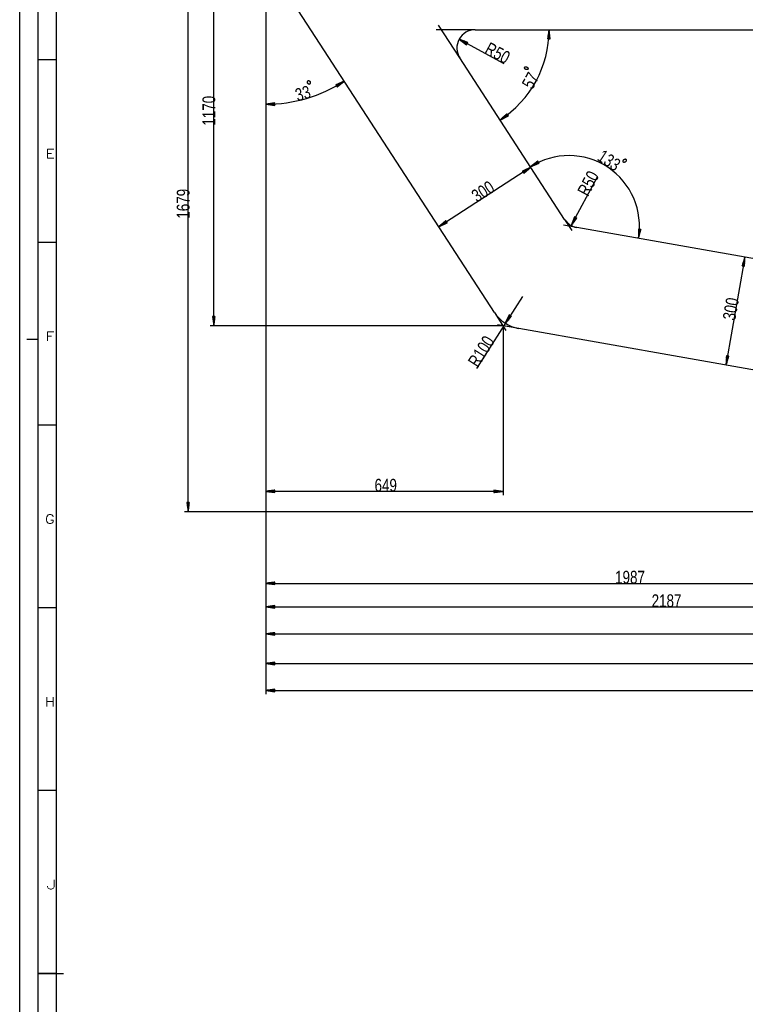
# Model space of a CAD drawing. Header units: millimetres. Extents: x -6 to 1189, y -6 to 841.
# Tile 10 of 23: x 0 to 199, y 412 to 681. Entities that reach past the tile are written whole.
import ezdxf

# ---------------------------------------------------------------- set-up
doc = ezdxf.new("R2010")
doc.units = ezdxf.units.MM
doc.layers.add('201', color=7, linetype='Continuous')
doc.styles.add('SEACAD_Arial', font='arial.ttf', dxfattribs={"width": 0.75})
doc.styles.add('SEACAD_simplex_shx', font='simplex.shx', dxfattribs={"width": 1.025})

msp = doc.modelspace()

# ---------------------------------------------------------------- linework, layer by layer
at = {"layer": '201', "color": 7, "linetype": 'Continuous'}
for p, q in [((0, 0), (0, 841)), ((5, 836), (5, 5)), ((10, 831), (10, 10)), ((46.09, 546.82), (46.09, 714.72)), ((53.12, 597.72), (53.12, 714.72)), ((67.36, 698.61), (67.36, 551.4)), ((67.36, 698.61), (67.36, 657.31)), ((67.36, 698.61), (67.36, 496.91)), ((67.36, 698.61), (67.36, 526.23)), ((67.36, 698.61), (67.36, 519.79)), ((67.36, 698.61), (67.36, 504.3)), ((67.36, 698.61), (67.36, 512.4)), ((129.94, 601.36), (67.85, 696.98)), ((120.49, 671), (114.65, 679.98)), ((124.68, 678.72), (113.97, 678.72)), ((124.68, 678.72), (266.06, 678.72)), ((144.92, 678.72), (144.54, 676.23)), ((144.57, 676.23), (144.57, 676.41)), ((144.57, 676.23), (144.57, 676.41)), ((144.62, 676.23), (144.63, 676.8)), ((144.67, 676.23), (144.69, 677.18)), ((144.72, 676.22), (144.75, 677.57)), ((144.77, 676.22), (144.81, 677.95)), ((144.82, 676.22), (144.87, 678.34)), ((144.87, 676.22), (144.92, 678.72)), ((144.87, 676.22), (144.92, 678.72)), ((145.2, 676.21), (144.92, 678.72)), ((144.92, 676.22), (144.97, 678.33)), ((144.97, 676.22), (145.01, 677.95)), ((145.02, 676.22), (145.05, 677.56)), ((145.07, 676.22), (145.09, 677.17)), ((145.13, 676.22), (145.14, 676.79)), ((145.18, 676.21), (145.18, 676.4)), ((145.18, 676.21), (145.18, 676.4)), ((120.28, 676.1), (132.56, 669.45)), ((120.28, 676.1), (122.33, 674.62)), ((122.64, 675.2), (120.28, 676.1)), ((122.46, 674.87), (120.6, 675.87)), ((122.51, 674.96), (120.65, 675.96)), ((122.43, 674.82), (120.91, 675.65)), ((122.53, 675), (121.01, 675.82)), ((122.41, 674.78), (121.23, 675.42)), ((122.55, 675.05), (121.37, 675.68)), ((122.39, 674.73), (121.54, 675.19)), ((122.58, 675.09), (121.74, 675.55)), ((122.36, 674.69), (121.86, 674.96)), ((122.6, 675.13), (122.1, 675.41)), ((122.34, 674.64), (122.17, 674.73)), ((122.34, 674.64), (122.17, 674.73)), ((122.33, 674.62), (122.64, 675.2)), ((122.63, 675.18), (122.46, 675.27)), ((122.63, 675.18), (122.46, 675.27)), ((144.54, 676.23), (145.2, 676.21)), ((149.18, 626.82), (120.49, 671)), ((10, 670.5), (5, 670.5)), ((88.83, 664.67), (86.54, 663.62)), ((86.54, 663.62), (86.88, 663.06)), ((86.55, 663.6), (86.7, 663.69)), ((86.55, 663.6), (86.7, 663.69)), ((86.58, 663.55), (87.06, 663.86)), ((86.6, 663.51), (87.41, 664.02)), ((86.63, 663.47), (87.77, 664.18)), ((86.66, 663.42), (88.12, 664.34)), ((86.68, 663.38), (88.47, 664.5)), ((86.74, 663.29), (88.53, 664.42)), ((86.76, 663.25), (88.23, 664.17)), ((86.79, 663.21), (87.93, 663.92)), ((86.82, 663.17), (87.63, 663.67)), ((86.84, 663.12), (87.33, 663.43)), ((86.87, 663.08), (87.03, 663.18)), ((86.87, 663.08), (87.03, 663.18)), ((86.88, 663.06), (88.83, 664.67)), ((69.86, 658.68), (67.36, 658.31)), ((69.86, 658.35), (67.36, 658.31)), ((69.86, 658.35), (67.36, 658.31)), ((67.36, 658.31), (69.87, 658.02)), ((69.86, 658.4), (67.75, 658.36)), ((69.86, 658.3), (67.75, 658.26)), ((69.86, 658.45), (68.13, 658.42)), ((69.86, 658.25), (68.14, 658.22)), ((69.86, 658.5), (68.52, 658.48)), ((69.86, 658.19), (68.52, 658.17)), ((69.86, 658.55), (68.9, 658.53)), ((69.86, 658.14), (68.91, 658.13)), ((69.86, 658.6), (69.29, 658.59)), ((69.87, 658.09), (69.3, 658.08)), ((69.86, 658.65), (69.67, 658.65)), ((69.86, 658.65), (69.67, 658.65)), ((69.87, 658.04), (69.68, 658.04)), ((69.87, 658.04), (69.68, 658.04)), ((69.87, 658.02), (69.86, 658.68)), ((133.39, 655.7), (131.51, 654.02)), ((133.58, 655.43), (131.51, 654.02)), ((133.58, 655.43), (131.51, 654.02)), ((131.51, 654.02), (133.77, 655.15)), ((133.55, 655.47), (131.8, 654.28)), ((133.61, 655.38), (131.86, 654.19)), ((133.52, 655.51), (132.09, 654.54)), ((133.64, 655.34), (132.21, 654.37)), ((133.49, 655.55), (132.38, 654.8)), ((133.67, 655.3), (132.56, 654.54)), ((133.47, 655.59), (132.67, 655.06)), ((133.69, 655.26), (132.9, 654.72)), ((133.44, 655.64), (132.97, 655.31)), ((133.72, 655.22), (133.25, 654.89)), ((133.41, 655.68), (133.26, 655.57)), ((133.41, 655.68), (133.26, 655.57)), ((133.77, 655.15), (133.39, 655.7)), ((133.75, 655.17), (133.6, 655.07)), ((133.75, 655.17), (133.6, 655.07)), ((141.82, 642.75), (139.85, 641.17)), ((141.99, 642.47), (139.85, 641.17)), ((141.99, 642.47), (139.85, 641.17)), ((139.85, 641.17), (142.16, 642.19)), ((141.97, 642.51), (140.16, 641.42)), ((142.02, 642.42), (140.21, 641.33)), ((141.94, 642.55), (140.46, 641.66)), ((142.05, 642.38), (140.57, 641.49)), ((141.91, 642.6), (140.77, 641.9)), ((142.07, 642.34), (140.92, 641.64)), ((141.89, 642.64), (141.07, 642.15)), ((142.1, 642.29), (141.28, 641.8)), ((141.86, 642.69), (141.37, 642.39)), ((142.13, 642.25), (141.64, 641.96)), ((141.84, 642.73), (141.68, 642.63)), ((141.84, 642.73), (141.68, 642.63)), ((142.16, 642.19), (141.82, 642.75)), ((142.15, 642.21), (141.99, 642.11)), ((142.15, 642.21), (141.99, 642.11)), ((139.89, 641.12), (114.73, 624.79)), ((139.89, 641.12), (137.61, 640.04)), ((137.61, 640.04), (137.97, 639.49)), ((137.62, 640.02), (137.78, 640.12)), ((137.62, 640.02), (137.78, 640.12)), ((137.65, 639.98), (138.13, 640.29)), ((137.68, 639.93), (138.48, 640.45)), ((137.71, 639.89), (138.83, 640.62)), ((137.73, 639.85), (139.18, 640.79)), ((137.76, 639.81), (139.54, 640.96)), ((137.79, 639.76), (139.89, 641.12)), ((137.79, 639.76), (139.89, 641.12)), ((137.82, 639.72), (139.59, 640.87)), ((137.85, 639.68), (139.29, 640.62)), ((137.87, 639.64), (139, 640.37)), ((137.9, 639.59), (138.7, 640.11)), ((137.93, 639.55), (138.41, 639.86)), ((137.96, 639.51), (138.11, 639.61)), ((137.96, 639.51), (138.11, 639.61)), ((137.97, 639.49), (139.89, 641.12)), ((151, 625.14), (158.18, 638.46)), ((116.64, 626.42), (114.73, 624.79)), ((116.82, 626.15), (114.73, 624.79)), ((116.82, 626.15), (114.73, 624.79)), ((114.73, 624.79), (117, 625.87)), ((116.8, 626.19), (115.02, 625.04)), ((116.85, 626.1), (115.08, 624.95)), ((116.77, 626.23), (115.32, 625.29)), ((116.88, 626.06), (115.43, 625.12)), ((116.74, 626.28), (115.61, 625.54)), ((116.91, 626.02), (115.78, 625.29)), ((116.71, 626.32), (115.91, 625.8)), ((116.93, 625.98), (116.13, 625.46)), ((116.68, 626.36), (116.21, 626.05)), ((116.96, 625.93), (116.48, 625.62)), ((116.66, 626.4), (116.5, 626.3)), ((116.66, 626.4), (116.5, 626.3)), ((117, 625.87), (116.64, 626.42)), ((116.99, 625.89), (116.83, 625.79)), ((116.99, 625.89), (116.83, 625.79)), ((152.5, 624.62), (148.88, 625.25)), ((149.18, 626.82), (151.18, 623.74)), ((151.89, 627.5), (151, 625.14)), ((151, 625.14), (152.47, 627.18)), ((152.14, 627.36), (151.14, 625.5)), ((152.23, 627.32), (151.23, 625.46)), ((152.1, 627.39), (151.27, 625.87)), ((152.05, 627.41), (151.41, 626.23)), ((152.27, 627.29), (151.45, 625.77)), ((152.01, 627.44), (151.55, 626.59)), ((152.32, 627.27), (151.68, 626.09)), ((151.96, 627.46), (151.69, 626.96)), ((151.92, 627.48), (151.83, 627.32)), ((151.92, 627.48), (151.83, 627.32)), ((152.47, 627.18), (151.89, 627.5)), ((152.36, 627.24), (151.91, 626.4)), ((152.41, 627.22), (152.14, 626.72)), ((152.45, 627.2), (152.37, 627.03)), ((152.45, 627.2), (152.37, 627.03)), ((266.06, 604.59), (152.5, 624.62)), ((169.39, 624.17), (169.36, 621.64)), ((169.72, 624.12), (169.36, 621.64)), ((169.72, 624.12), (169.36, 621.64)), ((169.36, 621.64), (170.04, 624.07)), ((169.62, 624.13), (169.37, 622.42)), ((169.67, 624.13), (169.37, 622.03)), ((169.46, 624.15), (169.38, 623.59)), ((169.52, 624.15), (169.38, 623.2)), ((169.57, 624.14), (169.38, 622.81)), ((170.04, 624.07), (169.39, 624.17)), ((169.41, 624.16), (169.39, 623.98)), ((169.41, 624.16), (169.39, 623.98)), ((169.77, 624.11), (169.47, 622.02)), ((169.82, 624.1), (169.57, 622.39)), ((169.87, 624.1), (169.68, 622.77)), ((169.92, 624.09), (169.78, 623.14)), ((169.97, 624.08), (169.89, 623.52)), ((170.02, 624.08), (169.99, 623.89)), ((170.02, 624.08), (169.99, 623.89)), ((10, 620.5), (5, 620.5)), ((198.54, 616.5), (193.33, 586.96)), ((198.54, 616.5), (197.78, 614.09)), ((197.85, 614.08), (197.95, 614.64)), ((197.9, 614.07), (198.07, 615.02)), ((197.95, 614.06), (198.19, 615.39)), ((198, 614.06), (198.3, 615.76)), ((198.05, 614.05), (198.42, 616.13)), ((198.15, 614.03), (198.52, 616.11)), ((198.2, 614.02), (198.5, 615.72)), ((198.25, 614.01), (198.49, 615.33)), ((198.3, 614), (198.47, 614.94)), ((198.35, 613.99), (198.45, 614.56)), ((198.43, 613.98), (198.54, 616.5)), ((197.78, 614.09), (198.43, 613.98)), ((197.8, 614.09), (197.83, 614.27)), ((197.8, 614.09), (197.83, 614.27)), ((198.4, 613.98), (198.43, 614.17)), ((198.4, 613.98), (198.43, 614.17)), ((137.65, 605.76), (125.03, 586.05)), ((129.94, 601.36), (133.12, 596.46)), ((53.45, 600.22), (52.79, 600.22)), ((52.79, 600.22), (53.12, 597.72)), ((52.81, 600.22), (52.81, 600.03)), ((52.81, 600.22), (52.81, 600.03)), ((52.87, 600.22), (52.87, 599.64)), ((52.92, 600.22), (52.92, 599.26)), ((52.97, 600.22), (52.97, 598.87)), ((53.02, 600.22), (53.02, 598.49)), ((53.07, 600.22), (53.07, 598.1)), ((53.12, 597.72), (53.45, 600.22)), ((53.12, 600.22), (53.12, 597.72)), ((53.12, 600.22), (53.12, 597.72)), ((53.17, 600.22), (53.17, 598.1)), ((53.22, 600.22), (53.22, 598.49)), ((53.27, 600.22), (53.27, 598.87)), ((53.32, 600.22), (53.32, 599.26)), ((53.37, 600.22), (53.37, 599.64)), ((53.42, 600.22), (53.42, 600.03)), ((53.42, 600.22), (53.42, 600.03)), ((134, 600.67), (132.93, 598.39)), ((134.28, 600.49), (132.93, 598.39)), ((134.28, 600.49), (132.93, 598.39)), ((132.93, 598.39), (134.56, 600.31)), ((134.24, 600.52), (133.1, 598.74)), ((134.32, 600.46), (133.18, 598.68)), ((134.19, 600.55), (133.26, 599.09)), ((134.15, 600.57), (133.43, 599.44)), ((134.37, 600.44), (133.43, 598.98)), ((134.11, 600.6), (133.59, 599.8)), ((134.41, 600.41), (133.68, 599.28)), ((134.07, 600.63), (133.76, 600.15)), ((134.02, 600.66), (133.92, 600.5)), ((134.02, 600.66), (133.92, 600.5)), ((134.45, 600.38), (133.94, 599.58)), ((134.56, 600.31), (134, 600.67)), ((134.49, 600.36), (134.19, 599.87)), ((134.54, 600.33), (134.44, 600.17)), ((134.54, 600.33), (134.44, 600.17)), ((132.31, 597.72), (52.12, 597.72)), ((136.59, 596.96), (130.83, 597.98)), ((132.31, 597.72), (132.31, 551.4)), ((365.92, 556.52), (136.59, 596.96)), ((5, 594), (2, 594)), ((193.44, 589.47), (193.33, 586.96)), ((193.33, 586.96), (194.08, 589.36)), ((193.71, 589.43), (193.34, 587.34)), ((193.66, 589.44), (193.36, 587.73)), ((193.61, 589.44), (193.38, 588.12)), ((193.56, 589.45), (193.39, 588.51)), ((193.51, 589.46), (193.41, 588.9)), ((193.46, 589.47), (193.43, 589.29)), ((193.46, 589.47), (193.43, 589.29)), ((194.08, 589.36), (193.44, 589.47)), ((193.81, 589.41), (193.44, 587.33)), ((193.86, 589.4), (193.56, 587.7)), ((193.91, 589.39), (193.68, 588.07)), ((193.96, 589.38), (193.79, 588.44)), ((194.01, 589.37), (193.91, 588.81)), ((194.06, 589.36), (194.03, 589.18)), ((194.06, 589.36), (194.03, 589.18)), ((10, 570.5), (5, 570.5)), ((69.86, 552.73), (67.36, 552.4)), ((132.31, 552.4), (67.36, 552.4)), ((67.36, 552.4), (69.86, 552.07)), ((69.86, 552.4), (67.36, 552.4)), ((69.86, 552.4), (67.36, 552.4)), ((69.86, 552.45), (67.75, 552.45)), ((69.86, 552.5), (68.13, 552.5)), ((69.86, 552.55), (68.52, 552.55)), ((69.86, 552.6), (68.91, 552.6)), ((69.86, 552.65), (69.29, 552.65)), ((69.86, 552.7), (69.68, 552.7)), ((69.86, 552.7), (69.68, 552.7)), ((69.86, 552.07), (69.86, 552.73)), ((132.31, 552.4), (129.81, 552.73)), ((129.81, 552.73), (129.81, 552.07)), ((129.81, 552.7), (129.99, 552.7)), ((129.81, 552.7), (129.99, 552.7)), ((129.81, 552.65), (130.38, 552.65)), ((129.81, 552.6), (130.76, 552.6)), ((129.81, 552.55), (131.15, 552.55)), ((129.81, 552.5), (131.53, 552.5)), ((129.81, 552.45), (131.92, 552.45)), ((129.81, 552.07), (132.31, 552.4)), ((129.81, 552.4), (132.31, 552.4)), ((129.81, 552.4), (132.31, 552.4)), ((69.86, 552.35), (67.75, 552.35)), ((69.86, 552.3), (68.13, 552.3)), ((69.86, 552.25), (68.52, 552.25)), ((69.86, 552.2), (68.91, 552.2)), ((69.86, 552.14), (69.29, 552.14)), ((69.86, 552.09), (69.68, 552.09)), ((69.86, 552.09), (69.68, 552.09)), ((129.81, 552.35), (131.92, 552.35)), ((129.81, 552.3), (131.53, 552.3)), ((129.81, 552.25), (131.15, 552.25)), ((129.81, 552.2), (130.76, 552.2)), ((129.81, 552.14), (130.38, 552.14)), ((129.81, 552.09), (129.99, 552.09)), ((129.81, 552.09), (129.99, 552.09)), ((46.42, 549.32), (45.76, 549.32)), ((45.76, 549.32), (46.09, 546.82)), ((45.78, 549.32), (45.78, 549.14)), ((45.78, 549.32), (45.78, 549.14)), ((45.83, 549.32), (45.83, 548.75)), ((45.89, 549.32), (45.89, 548.36)), ((45.94, 549.32), (45.94, 547.98)), ((45.99, 549.32), (45.99, 547.59)), ((46.04, 549.32), (46.04, 547.21)), ((46.09, 546.82), (46.42, 549.32)), ((46.09, 549.32), (46.09, 546.82)), ((46.09, 549.32), (46.09, 546.82)), ((46.14, 549.32), (46.14, 547.21)), ((46.19, 549.32), (46.19, 547.59)), ((46.24, 549.32), (46.24, 547.98)), ((46.29, 549.32), (46.29, 548.36)), ((46.34, 549.32), (46.34, 548.75)), ((46.39, 549.32), (46.39, 549.14)), ((46.39, 549.32), (46.39, 549.14)), ((374.77, 546.82), (45.09, 546.82)), ((69.86, 527.56), (67.36, 527.23)), ((67.36, 527.23), (266.06, 527.23)), ((67.36, 527.23), (69.86, 526.9)), ((69.86, 527.23), (67.36, 527.23)), ((69.86, 527.23), (67.36, 527.23)), ((69.86, 527.28), (67.75, 527.28)), ((69.86, 527.18), (67.75, 527.18)), ((69.86, 527.33), (68.13, 527.33)), ((69.86, 527.13), (68.13, 527.13)), ((69.86, 527.38), (68.52, 527.38)), ((69.86, 527.08), (68.52, 527.08)), ((69.86, 527.43), (68.91, 527.43)), ((69.86, 527.03), (68.91, 527.03)), ((69.86, 527.48), (69.29, 527.48)), ((69.86, 526.97), (69.29, 526.97)), ((69.86, 527.53), (69.68, 527.53)), ((69.86, 527.53), (69.68, 527.53)), ((69.86, 526.92), (69.68, 526.92)), ((69.86, 526.92), (69.68, 526.92)), ((69.86, 526.9), (69.86, 527.56)), ((10, 520.5), (5, 520.5)), ((69.86, 521.12), (67.36, 520.79)), ((67.36, 520.79), (286.06, 520.79)), ((67.36, 520.79), (69.86, 520.46)), ((69.86, 520.79), (67.36, 520.79)), ((69.86, 520.79), (67.36, 520.79)), ((69.86, 520.84), (67.75, 520.84)), ((69.86, 520.74), (67.75, 520.74)), ((69.86, 520.89), (68.13, 520.89)), ((69.86, 520.69), (68.13, 520.69)), ((69.86, 520.94), (68.52, 520.94)), ((69.86, 520.64), (68.52, 520.64)), ((69.86, 521), (68.91, 521)), ((69.86, 520.59), (68.91, 520.59)), ((69.86, 521.05), (69.29, 521.05)), ((69.86, 520.54), (69.29, 520.54)), ((69.86, 521.1), (69.68, 521.1)), ((69.86, 521.1), (69.68, 521.1)), ((69.86, 520.49), (69.68, 520.49)), ((69.86, 520.49), (69.68, 520.49)), ((69.86, 520.46), (69.86, 521.12)), ((69.86, 513.73), (67.36, 513.4)), ((67.36, 513.4), (350.36, 513.4)), ((67.36, 513.4), (69.86, 513.07)), ((69.86, 513.4), (67.36, 513.4)), ((69.86, 513.4), (67.36, 513.4)), ((69.86, 513.45), (67.75, 513.45)), ((69.86, 513.35), (67.75, 513.35)), ((69.86, 513.5), (68.13, 513.5)), ((69.86, 513.3), (68.13, 513.3)), ((69.86, 513.56), (68.52, 513.56)), ((69.86, 513.25), (68.52, 513.25)), ((69.86, 513.61), (68.91, 513.61)), ((69.86, 513.2), (68.91, 513.2)), ((69.86, 513.66), (69.29, 513.66)), ((69.86, 513.15), (69.29, 513.15)), ((69.86, 513.71), (69.68, 513.71)), ((69.86, 513.71), (69.68, 513.71)), ((69.86, 513.1), (69.68, 513.1)), ((69.86, 513.1), (69.68, 513.1)), ((69.86, 513.07), (69.86, 513.73)), ((69.86, 505.63), (67.36, 505.3)), ((67.36, 505.3), (374.77, 505.3)), ((67.36, 505.3), (69.86, 504.97)), ((69.86, 505.3), (67.36, 505.3)), ((69.86, 505.3), (67.36, 505.3)), ((69.86, 505.35), (67.75, 505.35)), ((69.86, 505.25), (67.75, 505.25)), ((69.86, 505.4), (68.13, 505.4)), ((69.86, 505.2), (68.13, 505.2)), ((69.86, 505.45), (68.52, 505.45)), ((69.86, 505.15), (68.52, 505.15)), ((69.86, 505.5), (68.91, 505.5)), ((69.86, 505.09), (68.91, 505.09)), ((69.86, 505.55), (69.29, 505.55)), ((69.86, 505.04), (69.29, 505.04)), ((69.86, 505.6), (69.68, 505.6)), ((69.86, 505.6), (69.68, 505.6)), ((69.86, 504.99), (69.68, 504.99)), ((69.86, 504.99), (69.68, 504.99)), ((69.86, 504.97), (69.86, 505.63)), ((69.86, 498.24), (67.36, 497.91)), ((67.36, 497.91), (410.64, 497.91)), ((67.36, 497.91), (69.86, 497.58)), ((69.86, 497.91), (67.36, 497.91)), ((69.86, 497.91), (67.36, 497.91)), ((69.86, 497.96), (67.75, 497.96)), ((69.86, 497.86), (67.75, 497.86)), ((69.86, 498.01), (68.13, 498.01)), ((69.86, 497.81), (68.13, 497.81)), ((69.86, 498.06), (68.52, 498.06)), ((69.86, 497.76), (68.52, 497.76)), ((69.86, 498.11), (68.91, 498.11)), ((69.86, 497.71), (68.91, 497.71)), ((69.86, 498.16), (69.29, 498.16)), ((69.86, 497.65), (69.29, 497.65)), ((69.86, 498.21), (69.68, 498.21)), ((69.86, 498.21), (69.68, 498.21)), ((69.86, 497.6), (69.68, 497.6)), ((69.86, 497.6), (69.68, 497.6)), ((69.86, 497.58), (69.86, 498.24)), ((10, 470.5), (5, 470.5)), ((10, 420.5), (5, 420.5)), ((5, 420.5), (12, 420.5))]:
    msp.add_line(p, q, dxfattribs=at)
for centre, radius, start, end in [((124.68, 673.72), 5, 90, 213), ((115.47, 678.72), 29.45, 303, 0), ((67.36, 697.72), 39.41, 270, 303), ((150.36, 624.99), 19.29, 350, 123), ((153.37, 629.54), 5, 213, 260), ((138.32, 606.81), 10, 213, 260)]:
    msp.add_arc(centre, radius, start, end, dxfattribs=at)
for points, knots in [([(139.08, 667.84), (139.19, 668.05), (138.99, 668.45), (138.7, 668.6), (138.3, 668.54), (138.18, 668.33), (138.35, 667.95), (138.64, 667.8), (139.08, 667.84)], [0, 0, 0.086388, 0.240815, 0.356007, 0.499995, 0.586397, 0.730379, 0.845577, 1, 1]), ([(79.19, 663.78), (79.42, 663.85), (79.56, 664.27), (79.46, 664.59), (79.13, 664.83), (78.9, 664.76), (78.75, 664.38), (78.85, 664.06), (79.19, 663.78)], [0, 0, 0.086396, 0.240813, 0.356003, 0.499999, 0.586395, 0.730389, 0.84558, 1, 1]), ([(165.22, 642.51), (165.42, 642.38), (165.83, 642.55), (166.01, 642.82), (165.99, 643.23), (165.78, 643.37), (165.4, 643.23), (165.22, 642.95), (165.22, 642.51)], [0, 0, 0.086392, 0.24081, 0.35601, 0.5, 0.586389, 0.730383, 0.84557, 1, 1])]:
    msp.add_open_spline(points, degree=1, knots=knots, dxfattribs=at)

# ---------------------------------------------------------------- texts
at = {"layer": '201', "char_height": 3.5, "attachment_point": 7, "style": 'SEACAD_Arial'}
for s, insert, width, rotation in [('{\\fArial|b0||i0||c0|p34;\\C7;\\H3.5;\\W0.75;R}', (127.01, 672.4), 2.587, 331.5535), ('{\\fArial|b0||i0||c0|p34;\\C7;\\H3.5;\\W0.75;50}', (129.34, 671.14), 3.9565, 331.5535), ('{\\fArial|b0||i0||c0|p34;\\C7;\\H3.5;\\W0.75;57}', (140.41, 662.17), 3.9565, 61.5), ('{\\fArial|b0||i0||c0|p34;\\C7;\\H3.5;\\W0.75;33}', (76.07, 659.01), 3.9565, 16.5), ('{\\fArial|b0||i0||c0|p34;\\C7;\\H3.5;\\W0.75;1170}', (53.58, 652.47), 7.9131, 90), ('{\\fArial|b0||i0||c0|p34;\\C7;\\H3.5;\\W0.75;133}', (157.8, 643.16), 5.9348, 326.5), ('{\\fArial|b0||i0||c0|p34;\\C7;\\H3.5;\\W0.75;50}', (156.84, 635.2), 3.9565, 61.6645), ('{\\fArial|b0||i0||c0|p34;\\C7;\\H3.5;\\W0.75;300}', (125.22, 631.31), 5.9348, 33), ('{\\fArial|b0||i0||c0|p34;\\C7;\\H3.5;\\W0.75;R}', (155.58, 632.87), 2.587, 61.6645), ('{\\fArial|b0||i0||c0|p34;\\C7;\\H3.5;\\W0.75;1679}', (46.55, 627.02), 7.9131, 90), ('{\\fArial|b0||i0||c0|p34;\\C7;\\H3.5;\\W0.75;300}', (195.89, 599), 5.9348, 80), ('{\\fArial|b0||i0||c0|p34;\\C7;\\H3.5;\\W0.75;100}', (126.88, 588.29), 5.9348, 57.3675), ('{\\fArial|b0||i0||c0|p34;\\C7;\\H3.5;\\W0.75;R}', (125.45, 586.06), 2.587, 57.3675)]:
    msp.add_mtext(s, dxfattribs=dict(at, insert=insert, width=width, rotation=rotation))
at = {"layer": '201', "attachment_point": 7}
for s, insert, char_height, width, style in [('{\\fsimplex|b0||i0||c0|p34;\\C7;\\H2.5;\\W1.216;E}', (7.11, 643.57), 2.5, 4.6065, 'SEACAD_simplex_shx'), ('{\\fsimplex|b0||i0||c0|p34;\\C7;\\H2.5;\\W1.216;F}', (7.11, 593.57), 2.5, 4.4676, 'SEACAD_simplex_shx'), ('{\\fArial|b0||i0||c0|p34;\\C7;\\H3.5;\\W0.75;649}', (97.14, 552.28), 3.5, 5.9348, 'SEACAD_Arial'), ('{\\fsimplex|b0||i0||c0|p34;\\C7;\\H2.5;\\W1.148;G}', (6.97, 543.56), 2.5, 4.7878, 'SEACAD_simplex_shx'), ('{\\fArial|b0||i0||c0|p34;\\C7;\\H3.5;\\W0.75;1987}', (162.99, 527.11), 3.5, 7.9131, 'SEACAD_Arial'), ('{\\fArial|b0||i0||c0|p34;\\C7;\\H3.5;\\W0.75;2187}', (172.99, 520.67), 3.5, 7.9131, 'SEACAD_Arial'), ('{\\fsimplex|b0||i0||c0|p34;\\C7;\\H2.5;\\W1.148;H}', (6.97, 493.56), 2.5, 5.0708, 'SEACAD_simplex_shx'), ('{\\fsimplex|b0||i0||c0|p34;\\C7;\\H2.5;\\W1.722;J}', (7.24, 443.56), 2.5, 5.2123, 'SEACAD_simplex_shx')]:
    msp.add_mtext(s, dxfattribs=dict(at, insert=insert, char_height=char_height, width=width, style=style))

doc.saveas('drawing.dxf')
